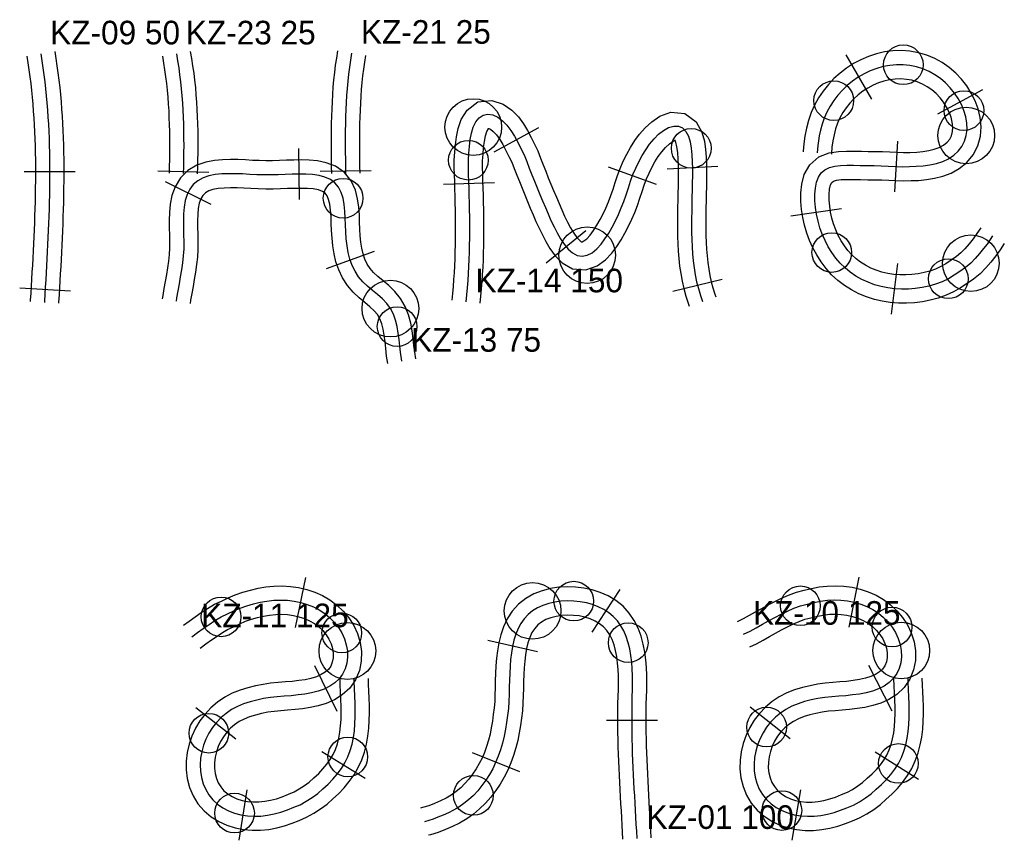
# Model space of a CAD drawing. Header units: millimetres. Extents: x 0 to 1548, y -121 to 1849.
# Tile 20 of 22: x 956 to 1164, y 1497 to 1670. Entities that reach past the tile are written whole.
import ezdxf

# ---------------------------------------------------------------- set-up
doc = ezdxf.new("R2010")
doc.units = ezdxf.units.MM
for name, color, linetype in [('BEND_TIGHT', 4, 'Continuous'), ('CUT_25', 2, 'Continuous'), ('JOINT', 6, 'Continuous'), ('NEON_TEXT', 5, 'Continuous'), ('NOTES', 7, 'Continuous'), ('TUBE_6MM', 9, 'Continuous')]:
    doc.layers.add(name, color=color, linetype=linetype)

msp = doc.modelspace()

# ---------------------------------------------------------------- linework, layer by layer
at = {"layer": 'BEND_TIGHT'}
for centre in [(1142.89, 1660.89), (1128.16, 1653.3), (1155.73, 1651.19), (1097.99, 1643.21), (1050.79, 1640.68), (1024.27, 1632.63), (1127.75, 1621.14), (1152.43, 1615.59), (1035.7, 1605.46), (1073.11, 1547.34), (1121.1, 1546.35), (998.42, 1544.01), (1140.52, 1541.84), (1023.98, 1540.6), (1084.64, 1538.54), (1113.95, 1520.67), (995.83, 1519.38), (1025.26, 1514.36), (1141.85, 1512.97), (1051.84, 1506.21), (1001.27, 1502.47), (1117.17, 1503)]:
    msp.add_circle(centre, 4.2, dxfattribs=at)
at = {"layer": 'CUT_25'}
for p, q in [((1130.74, 1662.98), (1136.14, 1653.63)), ((1159.67, 1655.55), (1150.16, 1650.42)), ((1056.22, 1642.44), (1065.7, 1647.6)), ((1014.82, 1643.14), (1014.97, 1632.34)), ((1141.12, 1633.97), (1141.74, 1644.75)), ((1090.64, 1635.55), (1080.47, 1639.18)), ((1092.86, 1638.87), (1103.65, 1639.39)), ((956.71, 1638.3), (967.51, 1638.32)), ((985.01, 1638.44), (995.8, 1638.15)), ((1019.37, 1638.34), (1030.17, 1638.48)), ((986.57, 1636.18), (996.26, 1631.41)), ((1056.3, 1635.86), (1045.5, 1635.51)), ((1129.81, 1630.38), (1119.11, 1628.86)), ((1067.29, 1618.97), (1075.63, 1625.83)), ((1030.86, 1621.34), (1020.69, 1617.72)), ((1141.67, 1618.84), (1140.32, 1608.12)), ((1094.07, 1612.93), (1104.55, 1615.52)), ((955.77, 1613.65), (966.55, 1613.01)), ((1014.18, 1541.77), (1016.35, 1552.35)), ((1131.42, 1541.83), (1133.54, 1552.42)), ((1082.83, 1549.82), (1076.95, 1540.77)), ((1054.9, 1539.08), (1065.44, 1536.7)), ((1018.18, 1533.73), (1022.96, 1524.05)), ((1135.55, 1533.77), (1140.43, 1524.13)), ((993.06, 1524.84), (1001.57, 1518.18)), ((1110.48, 1524.98), (1118.92, 1518.25)), ((1090.84, 1522.09), (1080.04, 1522.07)), ((1028.93, 1509.77), (1019.73, 1515.43)), ((1051.61, 1515.32), (1061.62, 1511.25)), ((1146.11, 1509.59), (1136.96, 1515.34)), ((1002.25, 1496.7), (1003.95, 1507.37)), ((1119.34, 1496.71), (1121.16, 1507.36))]:
    msp.add_line(p, q, dxfattribs=at)
at = {"layer": 'JOINT'}
for centre in [(1051.83, 1647.7), (1156.23, 1645.92), (1075.95, 1620.58), (1157.2, 1618.88), (1034.28, 1609.27), (1064.39, 1545.27), (1025.16, 1536.78), (1142.47, 1536.88)]:
    msp.add_circle(centre, 6, dxfattribs=at)
at = {"layer": 'NEON_TEXT'}
for points in [[(960.23, 1663.21), (960.48, 1661.73), (960.7, 1660.25), (960.9, 1658.76), (961.08, 1657.27), (961.25, 1655.78), (961.4, 1654.29), (961.54, 1652.8), (961.65, 1651.3), (961.76, 1649.8), (961.85, 1648.31), (961.92, 1646.81), (961.98, 1645.31), (962.03, 1643.81), (962.07, 1642.31), (962.09, 1640.81), (962.1, 1639.31), (962.11, 1637.81), (962.1, 1636.31), (962.08, 1634.81), (962.06, 1633.31), (962.03, 1631.81), (961.98, 1630.31), (961.94, 1628.81), (961.88, 1627.31), (961.82, 1625.82), (961.76, 1624.32), (961.69, 1622.82), (961.61, 1621.32), (961.53, 1619.82), (961.45, 1618.32), (961.37, 1616.83), (961.28, 1615.33), (961.19, 1613.83), (961.1, 1612.33), (961.01, 1610.84), (961, 1610.58)], [(988.95, 1663.2), (989.2, 1661.72), (989.44, 1660.24), (989.64, 1658.76), (989.82, 1657.27), (989.98, 1655.78), (990.11, 1654.28), (990.23, 1652.79), (990.32, 1651.29), (990.39, 1649.79), (990.44, 1648.29), (990.47, 1646.79), (990.49, 1645.29), (990.5, 1643.79), (990.49, 1642.29), (990.47, 1640.79), (990.43, 1639.29), (990.4, 1637.88)], [(1026.04, 1663.34), (1025.8, 1661.86), (1025.59, 1660.38), (1025.4, 1658.89), (1025.24, 1657.4), (1025.11, 1655.9), (1025, 1654.41), (1024.91, 1652.91), (1024.84, 1651.41), (1024.79, 1649.91), (1024.76, 1648.41), (1024.73, 1646.91), (1024.72, 1645.41), (1024.72, 1643.91), (1024.73, 1642.41), (1024.74, 1640.91), (1024.76, 1639.41), (1024.78, 1637.91), (1024.78, 1637.88)], [(1161.78, 1624.7), (1160.62, 1622.94), (1159.88, 1621.97), (1159.05, 1620.94), (1158.13, 1619.91), (1157.2, 1618.88), (1156.05, 1618), (1154.9, 1617.13), (1153.69, 1616.34), (1152.43, 1615.59), (1151.11, 1614.97), (1149.74, 1614.45), (1148.33, 1614.03), (1146.89, 1613.74), (1145.44, 1613.53), (1143.98, 1613.41), (1142.52, 1613.39), (1141.06, 1613.47), (1139.61, 1613.65), (1138.19, 1613.94), (1136.79, 1614.33), (1135.43, 1614.83), (1134.12, 1615.43), (1132.86, 1616.14), (1131.67, 1616.95), (1130.56, 1617.87), (1129.54, 1618.87), (1128.6, 1619.97), (1127.75, 1621.14), (1127, 1622.38), (1126.33, 1623.68), (1125.74, 1625.02), (1125.23, 1626.39), (1124.83, 1627.8), (1124.52, 1629.23), (1124.31, 1630.66), (1124.19, 1632.08), (1124.17, 1633.47), (1124.28, 1634.79), (1124.52, 1636.01), (1124.93, 1637.09), (1125.52, 1637.99), (1126.3, 1638.68), (1127.26, 1639.16), (1128.38, 1639.45), (1129.62, 1639.59), (1130.95, 1639.63), (1132.34, 1639.62), (1133.77, 1639.57), (1135.22, 1639.53), (1136.72, 1639.53), (1138.22, 1639.51), (1139.72, 1639.45), (1141.21, 1639.37), (1142.71, 1639.29), (1144.18, 1639.35), (1145.65, 1639.39), (1147.11, 1639.5), (1148.54, 1639.7), (1149.92, 1640.01), (1151.23, 1640.44), (1152.46, 1641.01), (1153.56, 1641.72), (1154.52, 1642.58), (1155.29, 1643.58), (1155.87, 1644.7), (1156.23, 1645.92), (1156.39, 1647.2), (1156.35, 1648.53), (1156.12, 1649.86), (1155.73, 1651.19), (1155.19, 1652.48), (1154.51, 1653.72), (1153.72, 1654.91), (1152.83, 1656.02), (1151.83, 1657.04), (1150.75, 1657.97), (1149.58, 1658.78), (1148.34, 1659.47), (1147.04, 1660.03), (1145.69, 1660.46), (1144.31, 1660.74), (1142.89, 1660.89), (1141.47, 1660.89), (1140.05, 1660.76), (1138.64, 1660.49), (1137.26, 1660.1), (1135.91, 1659.6), (1134.6, 1658.98), (1133.35, 1658.25), (1132.16, 1657.43), (1131.04, 1656.52), (1129.99, 1655.52), (1129.03, 1654.44), (1128.16, 1653.3), (1127.39, 1652.1), (1126.72, 1650.85), (1126.16, 1649.58), (1125.71, 1648.31), (1125.36, 1647.06), (1125.1, 1645.86), (1124.92, 1644.76), (1124.8, 1643.8), (1124.67, 1642.23)], [(1050.31, 1610.71), (1050.47, 1612.2), (1050.61, 1613.7), (1050.72, 1615.19), (1050.82, 1616.69), (1050.9, 1618.19), (1050.96, 1619.69), (1051.01, 1621.19), (1051.05, 1622.68), (1051.07, 1624.18), (1051.08, 1625.68), (1051.08, 1627.18), (1051.07, 1628.68), (1051.05, 1630.18), (1051.02, 1631.68), (1050.98, 1633.18), (1050.93, 1634.68), (1050.88, 1636.18), (1050.84, 1637.68), (1050.81, 1639.18), (1050.79, 1640.68), (1050.91, 1642.16), (1051.02, 1643.62), (1051.19, 1645.06), (1051.45, 1646.43), (1051.83, 1647.7), (1052.36, 1648.81), (1053.06, 1649.68), (1053.92, 1650.25), (1054.92, 1650.45), (1055.97, 1650.29), (1057.03, 1649.81), (1058.03, 1649.05), (1058.96, 1648.09), (1059.8, 1646.97), (1060.56, 1645.76), (1061.26, 1644.47), (1061.91, 1643.14), (1062.58, 1641.81), (1063.14, 1640.42), (1063.69, 1639.02), (1064.23, 1637.62), (1064.78, 1636.23), (1065.35, 1634.84), (1065.92, 1633.45), (1066.5, 1632.07), (1067.09, 1630.69), (1067.68, 1629.31), (1068.28, 1627.93), (1068.94, 1626.61), (1069.6, 1625.3), (1070.3, 1624.04), (1071.06, 1622.88), (1071.9, 1621.86), (1072.82, 1621.06), (1073.82, 1620.54), (1074.88, 1620.38), (1075.95, 1620.58), (1076.99, 1621.11), (1077.97, 1621.91), (1078.88, 1622.9), (1079.72, 1624.03), (1080.5, 1625.25), (1081.24, 1626.53), (1081.96, 1627.83), (1082.57, 1629.19), (1083.14, 1630.57), (1083.71, 1631.96), (1084.2, 1633.38), (1084.67, 1634.81), (1085.15, 1636.22), (1085.65, 1637.63), (1086.22, 1639.01), (1086.88, 1640.34), (1087.58, 1641.65), (1088.34, 1642.9), (1089.18, 1644.09), (1090.1, 1645.19), (1091.08, 1646.17), (1092.13, 1646.98), (1093.2, 1647.59), (1094.27, 1647.91), (1095.28, 1647.89), (1096.16, 1647.51), (1096.87, 1646.77), (1097.4, 1645.76), (1097.76, 1644.55), (1097.99, 1643.21), (1098.12, 1641.8), (1098.19, 1640.34), (1098.26, 1638.87), (1098.24, 1637.37), (1098.21, 1635.87), (1098.17, 1634.37), (1098.14, 1632.87), (1098.11, 1631.37), (1098.08, 1629.87), (1098.06, 1628.37), (1098.06, 1626.87), (1098.07, 1625.37), (1098.11, 1623.87), (1098.17, 1622.38), (1098.27, 1620.88), (1098.41, 1619.39), (1098.6, 1617.9), (1098.84, 1616.42), (1099.13, 1614.95), (1099.49, 1613.49), (1099.92, 1612.05), (1100.38, 1610.76)], [(1036.68, 1598.14), (1036.38, 1600.02), (1036.27, 1601.33), (1036.12, 1602.71), (1035.94, 1604.09), (1035.7, 1605.46), (1035.36, 1606.8), (1034.9, 1608.08), (1034.28, 1609.27), (1033.5, 1610.35), (1032.58, 1611.34), (1031.56, 1612.24), (1030.48, 1613.11), (1029.42, 1614), (1028.42, 1614.96), (1027.53, 1616.01), (1026.78, 1617.17), (1026.17, 1618.42), (1025.7, 1619.75), (1025.35, 1621.14), (1025.1, 1622.57), (1024.94, 1624.02), (1024.84, 1625.5), (1024.78, 1626.97), (1024.73, 1628.44), (1024.65, 1629.88), (1024.51, 1631.29), (1024.27, 1632.63), (1023.87, 1633.86), (1023.3, 1634.96), (1022.53, 1635.88), (1021.56, 1636.59), (1020.42, 1637.11), (1019.16, 1637.45), (1017.8, 1637.64), (1016.39, 1637.72), (1014.93, 1637.74), (1013.46, 1637.72), (1011.98, 1637.66), (1010.48, 1637.6), (1008.98, 1637.56), (1007.48, 1637.56), (1005.98, 1637.6), (1004.48, 1637.68), (1002.99, 1637.79), (1001.51, 1637.82), (1000.04, 1637.83), (998.6, 1637.78), (997.19, 1637.64), (995.85, 1637.37), (994.6, 1636.95), (993.49, 1636.33), (992.54, 1635.53), (991.78, 1634.54), (991.22, 1633.39), (990.83, 1632.12), (990.59, 1630.76), (990.47, 1629.34), (990.43, 1627.88), (990.43, 1626.41), (990.49, 1624.93), (990.53, 1623.43), (990.5, 1621.93), (990.41, 1620.44), (990.25, 1618.94), (990.04, 1617.46), (989.79, 1615.98), (989.53, 1614.5), (989.26, 1613.03), (989, 1611.55), (988.88, 1610.84)], [(992.21, 1539.81), (993.42, 1540.7), (994.64, 1541.57), (995.87, 1542.42), (997.13, 1543.25), (998.42, 1544.01), (999.78, 1544.63), (1001.11, 1545.27), (1002.48, 1545.85), (1003.87, 1546.36), (1005.28, 1546.76), (1006.7, 1547.1), (1008.14, 1547.35), (1009.59, 1547.51), (1011.03, 1547.56), (1012.47, 1547.51), (1013.89, 1547.34), (1015.29, 1547.05), (1016.65, 1546.65), (1017.97, 1546.12), (1019.21, 1545.47), (1020.38, 1544.71), (1021.46, 1543.83), (1022.43, 1542.84), (1023.28, 1541.76), (1023.98, 1540.6), (1024.54, 1539.36), (1024.94, 1538.09), (1025.16, 1536.78), (1025.2, 1535.48), (1025.04, 1534.22), (1024.69, 1533.01), (1024.14, 1531.9), (1023.4, 1530.9), (1022.49, 1530.04), (1021.43, 1529.31), (1020.24, 1528.73), (1018.96, 1528.27), (1017.6, 1527.92), (1016.19, 1527.66), (1014.75, 1527.47), (1013.29, 1527.3), (1011.81, 1527.2), (1010.33, 1527.09), (1008.85, 1526.93), (1007.4, 1526.69), (1005.97, 1526.4), (1004.56, 1526.04), (1003.2, 1525.58), (1001.89, 1525.03), (1000.65, 1524.36), (999.49, 1523.57), (998.41, 1522.68), (997.44, 1521.67), (996.58, 1520.57), (995.83, 1519.38), (995.2, 1518.12), (994.7, 1516.81), (994.32, 1515.46), (994.08, 1514.08), (993.99, 1512.69), (994.04, 1511.32), (994.25, 1509.97), (994.63, 1508.68), (995.16, 1507.45), (995.85, 1506.31), (996.7, 1505.29), (997.68, 1504.38), (998.78, 1503.61), (999.99, 1502.97), (1001.27, 1502.47), (1002.61, 1502.11), (1004, 1501.89), (1005.41, 1501.81), (1006.83, 1501.84), (1008.26, 1502), (1009.67, 1502.28), (1011.07, 1502.65), (1012.45, 1503.13), (1013.8, 1503.69), (1015.16, 1504.24), (1016.45, 1504.96), (1017.7, 1505.76), (1018.9, 1506.63), (1019.98, 1507.62), (1021.07, 1508.6), (1022.09, 1509.64), (1023.03, 1510.73), (1023.89, 1511.88), (1024.63, 1513.09), (1025.26, 1514.36), (1025.77, 1515.69), (1026.17, 1517.06), (1026.46, 1518.47), (1026.66, 1519.91), (1026.77, 1521.37), (1026.85, 1522.83), (1026.84, 1524.31), (1026.8, 1525.77), (1026.74, 1527.2), (1026.64, 1528.81), (1026.62, 1530.31), (1026.62, 1530.94)], [(1086.51, 1497.11), (1086.43, 1498.61), (1086.35, 1500.1), (1086.27, 1501.6), (1086.19, 1503.1), (1086.1, 1504.6), (1086.01, 1506.09), (1085.93, 1507.59), (1085.85, 1509.09), (1085.77, 1510.59), (1085.7, 1512.09), (1085.63, 1513.58), (1085.57, 1515.08), (1085.52, 1516.58), (1085.48, 1518.08), (1085.45, 1519.58), (1085.44, 1521.08), (1085.44, 1522.58), (1085.45, 1524.08), (1085.47, 1525.58), (1085.51, 1527.08), (1085.55, 1528.57), (1085.57, 1530.06), (1085.56, 1531.53), (1085.51, 1533), (1085.37, 1534.43), (1085.2, 1535.84), (1084.96, 1537.21), (1084.64, 1538.54), (1084.23, 1539.82), (1083.71, 1541.02), (1083.08, 1542.14), (1082.34, 1543.16), (1081.48, 1544.08), (1080.52, 1544.88), (1079.46, 1545.58), (1078.3, 1546.15), (1077.08, 1546.61), (1075.79, 1546.96), (1074.47, 1547.2), (1073.11, 1547.34), (1071.75, 1547.37), (1070.4, 1547.3), (1069.08, 1547.12), (1067.8, 1546.83), (1066.58, 1546.43), (1065.44, 1545.91), (1064.39, 1545.27), (1063.45, 1544.51), (1062.62, 1543.62), (1061.91, 1542.63), (1061.31, 1541.53), (1060.83, 1540.35), (1060.44, 1539.08), (1060.14, 1537.76), (1059.91, 1536.39), (1059.74, 1534.98), (1059.61, 1533.55), (1059.54, 1532.08), (1059.49, 1530.6), (1059.45, 1529.11), (1059.43, 1527.62), (1059.37, 1526.12), (1059.27, 1524.63), (1059.06, 1523.15), (1058.87, 1521.67), (1058.63, 1520.2), (1058.36, 1518.74), (1058, 1517.3), (1057.59, 1515.89), (1057.11, 1514.51), (1056.56, 1513.16), (1055.94, 1511.86), (1055.23, 1510.62), (1054.47, 1509.42), (1053.66, 1508.28), (1052.78, 1507.21), (1051.84, 1506.21), (1050.85, 1505.29), (1049.82, 1504.46), (1048.75, 1503.72), (1047.65, 1503.06), (1046.55, 1502.49), (1045.43, 1502), (1044.34, 1501.57), (1043.32, 1501.17), (1041.51, 1500.64)], [(1109.08, 1540.34), (1110.43, 1541), (1111.75, 1541.71), (1113.06, 1542.44), (1114.36, 1543.19), (1115.68, 1543.9), (1117.01, 1544.58), (1118.35, 1545.23), (1119.72, 1545.83), (1121.1, 1546.35), (1122.53, 1546.71), (1123.95, 1547.07), (1125.38, 1547.35), (1126.81, 1547.53), (1128.26, 1547.6), (1129.69, 1547.56), (1131.11, 1547.4), (1132.51, 1547.12), (1133.87, 1546.71), (1135.18, 1546.19), (1136.43, 1545.54), (1137.61, 1544.78), (1138.69, 1543.9), (1139.67, 1542.92), (1140.52, 1541.84), (1141.25, 1540.68), (1141.82, 1539.45), (1142.23, 1538.18), (1142.47, 1536.88), (1142.52, 1535.58), (1142.38, 1534.31), (1142.05, 1533.11), (1141.51, 1531.99), (1140.78, 1530.98), (1139.88, 1530.11), (1138.83, 1529.37), (1137.65, 1528.77), (1136.37, 1528.3), (1135.01, 1527.94), (1133.61, 1527.67), (1132.17, 1527.47), (1130.71, 1527.3), (1129.23, 1527.2), (1127.75, 1527.09), (1126.27, 1526.94), (1124.82, 1526.7), (1123.38, 1526.42), (1121.98, 1526.07), (1120.61, 1525.63), (1119.3, 1525.08), (1118.05, 1524.42), (1116.88, 1523.65), (1115.8, 1522.76), (1114.82, 1521.76), (1113.95, 1520.67), (1113.19, 1519.49), (1112.55, 1518.24), (1112.03, 1516.93), (1111.64, 1515.58), (1111.39, 1514.2), (1111.28, 1512.81), (1111.32, 1511.44), (1111.52, 1510.09), (1111.88, 1508.79), (1112.4, 1507.55), (1113.08, 1506.41), (1113.91, 1505.37), (1114.88, 1504.45), (1115.97, 1503.66), (1117.17, 1503), (1118.44, 1502.49), (1119.78, 1502.12), (1121.16, 1501.88), (1122.57, 1501.78), (1123.99, 1501.81), (1125.41, 1501.96), (1126.83, 1502.22), (1128.23, 1502.59), (1129.6, 1503.06), (1130.96, 1503.61), (1132.32, 1504.16), (1133.61, 1504.88), (1134.86, 1505.67), (1136.06, 1506.54), (1137.15, 1507.53), (1138.25, 1508.5), (1139.28, 1509.53), (1140.23, 1510.62), (1141.09, 1511.76), (1141.85, 1512.97), (1142.49, 1514.23), (1143.02, 1515.55), (1143.43, 1516.92), (1143.74, 1518.33), (1143.95, 1519.76), (1144.08, 1521.22), (1144.17, 1522.68), (1144.16, 1524.16), (1144.12, 1525.63), (1144.06, 1527.06), (1143.97, 1528.66), (1143.93, 1530.15), (1143.92, 1530.95)]]:
    msp.add_lwpolyline(points, dxfattribs=at)
at = {"layer": 'TUBE_6MM'}
for points in [[(957.27, 1662.73), (957.51, 1661.27), (957.73, 1659.82), (957.93, 1658.37), (958.11, 1656.92), (958.27, 1655.46), (958.42, 1654.01), (958.55, 1652.54), (958.66, 1651.08), (958.76, 1649.61), (958.85, 1648.14), (958.92, 1646.67), (958.98, 1645.2), (959.03, 1643.73), (959.07, 1642.25), (959.09, 1640.77), (959.1, 1639.29), (959.11, 1637.81), (959.1, 1636.33), (959.08, 1634.85), (959.06, 1633.37), (959.03, 1631.89), (958.99, 1630.4), (958.94, 1628.91), (958.88, 1627.43), (958.83, 1625.94), (958.76, 1624.45), (958.69, 1622.96), (958.62, 1621.47), (958.54, 1619.98), (958.46, 1618.49), (958.37, 1617), (958.29, 1615.5), (958.2, 1614.01), (958.11, 1612.51), (958.02, 1611.02), (958, 1610.76)], [(963.2, 1663.69), (963.44, 1662.19), (963.67, 1660.67), (963.87, 1659.15), (964.06, 1657.62), (964.24, 1656.1), (964.39, 1654.57), (964.53, 1653.05), (964.65, 1651.52), (964.75, 1649.99), (964.84, 1648.47), (964.92, 1646.94), (964.98, 1645.42), (965.03, 1643.89), (965.06, 1642.37), (965.09, 1640.85), (965.1, 1639.33), (965.11, 1637.81), (965.1, 1636.29), (965.08, 1634.77), (965.06, 1633.25), (965.02, 1631.74), (964.98, 1630.22), (964.94, 1628.71), (964.88, 1627.2), (964.82, 1625.69), (964.75, 1624.18), (964.68, 1622.67), (964.61, 1621.17), (964.53, 1619.66), (964.45, 1618.16), (964.36, 1616.66), (964.27, 1615.15), (964.19, 1613.65), (964.1, 1612.16), (964.01, 1610.66), (963.99, 1610.4)], [(985.99, 1662.68), (986.24, 1661.23), (986.47, 1659.8), (986.67, 1658.37), (986.84, 1656.93), (986.99, 1655.48), (987.12, 1654.04), (987.23, 1652.58), (987.32, 1651.13), (987.39, 1649.67), (987.44, 1648.21), (987.47, 1646.74), (987.49, 1645.27), (987.5, 1643.8), (987.49, 1642.32), (987.47, 1640.84), (987.43, 1639.36), (987.4, 1637.96)], [(991.9, 1663.72), (992.16, 1662.21), (992.4, 1660.68), (992.62, 1659.14), (992.8, 1657.6), (992.97, 1656.07), (993.1, 1654.53), (993.22, 1652.99), (993.31, 1651.45), (993.38, 1649.91), (993.44, 1648.38), (993.47, 1646.84), (993.49, 1645.31), (993.5, 1643.79), (993.49, 1642.26), (993.46, 1640.74), (993.43, 1639.22), (993.39, 1637.79)], [(1023.08, 1663.83), (1022.83, 1662.32), (1022.61, 1660.78), (1022.42, 1659.23), (1022.26, 1657.69), (1022.12, 1656.15), (1022.01, 1654.61), (1021.92, 1653.07), (1021.85, 1651.53), (1021.79, 1650), (1021.76, 1648.47), (1021.73, 1646.95), (1021.72, 1645.42), (1021.72, 1643.91), (1021.73, 1642.39), (1021.74, 1640.88), (1021.76, 1639.38), (1021.78, 1637.88), (1021.78, 1637.84)], [(1029, 1662.86), (1028.76, 1661.41), (1028.56, 1659.98), (1028.38, 1658.55), (1028.23, 1657.11), (1028.1, 1655.66), (1027.99, 1654.21), (1027.91, 1652.75), (1027.84, 1651.29), (1027.79, 1649.83), (1027.76, 1648.36), (1027.73, 1646.88), (1027.72, 1645.4), (1027.72, 1643.92), (1027.73, 1642.43), (1027.74, 1640.94), (1027.76, 1639.45), (1027.78, 1637.95), (1027.78, 1637.92)], [(1159.28, 1626.35), (1158.48, 1625.15), (1157.69, 1624.04), (1156.85, 1622.98), (1155.92, 1621.94), (1155.11, 1621.04), (1154.14, 1620.32), (1153.03, 1619.49), (1151.92, 1618.78), (1150.81, 1618.15), (1149.68, 1617.64), (1148.49, 1617.2), (1147.29, 1616.88), (1146.02, 1616.65), (1144.71, 1616.48), (1143.42, 1616.4), (1142.13, 1616.41), (1140.86, 1616.52), (1139.59, 1616.72), (1138.36, 1617.01), (1137.16, 1617.39), (1136, 1617.86), (1134.9, 1618.43), (1133.86, 1619.09), (1132.89, 1619.83), (1131.99, 1620.67), (1131.17, 1621.58), (1130.42, 1622.58), (1129.74, 1623.65), (1129.13, 1624.78), (1128.6, 1625.97), (1128.14, 1627.19), (1127.77, 1628.42), (1127.49, 1629.68), (1127.3, 1630.96), (1127.19, 1632.24), (1127.18, 1633.45), (1127.29, 1634.55), (1127.51, 1635.44), (1127.76, 1635.96), (1128.08, 1636.23), (1128.72, 1636.44), (1129.73, 1636.58), (1130.98, 1636.63), (1132.38, 1636.61), (1133.86, 1636.57), (1135.39, 1636.53), (1136.91, 1636.52), (1138.36, 1636.5), (1139.8, 1636.45), (1141.29, 1636.36), (1142.92, 1636.3), (1144.54, 1636.36), (1146.12, 1636.42), (1147.79, 1636.57), (1149.51, 1636.85), (1151.25, 1637.29), (1153.01, 1637.95), (1154.73, 1638.9), (1156.33, 1640.17), (1157.7, 1641.8), (1158.7, 1643.72), (1159.23, 1645.76), (1159.37, 1647.78), (1159.19, 1649.73), (1158.75, 1651.56), (1158.1, 1653.29), (1157.28, 1654.91), (1156.32, 1656.42), (1155.22, 1657.83), (1153.99, 1659.13), (1152.63, 1660.3), (1151.14, 1661.34), (1149.54, 1662.22), (1147.86, 1662.92), (1146.1, 1663.44), (1144.31, 1663.76), (1142.51, 1663.89), (1140.71, 1663.83), (1138.93, 1663.6), (1137.2, 1663.2), (1135.52, 1662.66), (1133.91, 1661.97), (1132.36, 1661.14), (1130.89, 1660.2), (1129.5, 1659.14), (1128.21, 1657.97), (1127.02, 1656.69), (1125.93, 1655.32), (1124.96, 1653.87), (1124.12, 1652.34), (1123.4, 1650.75), (1122.82, 1649.11), (1122.37, 1647.45), (1122.05, 1645.79), (1121.82, 1644.14), (1121.69, 1642.57), (1121.68, 1642.48)], [(1164.28, 1623.04), (1163.42, 1621.74), (1162.47, 1620.42), (1161.44, 1619.12), (1160.38, 1617.92), (1159.16, 1616.61), (1157.75, 1615.52), (1156.44, 1614.56), (1155.03, 1613.65), (1153.53, 1612.8), (1151.94, 1612.08), (1150.3, 1611.48), (1148.61, 1611.02), (1146.94, 1610.72), (1145.27, 1610.5), (1143.56, 1610.4), (1141.85, 1610.42), (1140.14, 1610.56), (1138.44, 1610.83), (1136.76, 1611.22), (1135.1, 1611.75), (1133.49, 1612.42), (1131.92, 1613.22), (1130.43, 1614.17), (1129.02, 1615.25), (1127.72, 1616.45), (1126.54, 1617.76), (1125.49, 1619.16), (1124.56, 1620.62), (1123.75, 1622.13), (1123.05, 1623.68), (1122.45, 1625.27), (1121.96, 1626.91), (1121.59, 1628.58), (1121.34, 1630.26), (1121.19, 1631.97), (1121.19, 1633.75), (1121.39, 1635.63), (1121.93, 1637.64), (1123.1, 1639.74), (1125.04, 1641.4), (1127.2, 1642.24), (1129.15, 1642.55), (1130.89, 1642.63), (1132.5, 1642.61), (1134.02, 1642.57), (1135.48, 1642.53), (1136.97, 1642.52), (1138.52, 1642.5), (1140.07, 1642.44), (1141.58, 1642.36), (1142.94, 1642.3), (1144.31, 1642.35), (1145.73, 1642.41), (1147.05, 1642.52), (1148.3, 1642.72), (1149.46, 1643.01), (1150.5, 1643.41), (1151.41, 1643.9), (1152.15, 1644.48), (1152.72, 1645.14), (1153.1, 1645.87), (1153.31, 1646.73), (1153.37, 1647.69), (1153.27, 1648.73), (1153.01, 1649.8), (1152.6, 1650.88), (1152.07, 1651.94), (1151.42, 1652.96), (1150.68, 1653.91), (1149.84, 1654.79), (1148.94, 1655.57), (1147.97, 1656.25), (1146.94, 1656.81), (1145.86, 1657.27), (1144.73, 1657.6), (1143.57, 1657.8), (1142.39, 1657.89), (1141.19, 1657.85), (1139.99, 1657.69), (1138.8, 1657.42), (1137.63, 1657.04), (1136.49, 1656.55), (1135.39, 1655.97), (1134.34, 1655.29), (1133.35, 1654.53), (1132.42, 1653.69), (1131.56, 1652.77), (1130.78, 1651.79), (1130.09, 1650.75), (1129.48, 1649.65), (1128.97, 1648.51), (1128.55, 1647.33), (1128.22, 1646.09), (1127.96, 1644.81), (1127.78, 1643.48), (1127.67, 1642.07), (1127.66, 1641.98)], [(1047.33, 1611.02), (1047.48, 1612.49), (1047.62, 1613.95), (1047.73, 1615.41), (1047.82, 1616.87), (1047.9, 1618.33), (1047.97, 1619.8), (1048.01, 1621.27), (1048.05, 1622.74), (1048.07, 1624.22), (1048.08, 1625.7), (1048.08, 1627.17), (1048.07, 1628.65), (1048.05, 1630.13), (1048.02, 1631.61), (1047.98, 1633.1), (1047.93, 1634.59), (1047.89, 1636.09), (1047.84, 1637.61), (1047.81, 1639.13), (1047.8, 1640.79), (1047.92, 1642.41), (1048.04, 1643.96), (1048.25, 1645.64), (1048.61, 1647.42), (1049.28, 1649.32), (1050.51, 1651.29), (1052.8, 1653.03), (1055.75, 1653.36), (1058.16, 1652.58), (1060, 1651.31), (1061.37, 1649.87), (1062.44, 1648.41), (1063.33, 1646.94), (1064.09, 1645.5), (1064.79, 1644.1), (1065.48, 1642.64), (1066.08, 1641.15), (1066.63, 1639.74), (1067.17, 1638.35), (1067.72, 1636.98), (1068.27, 1635.61), (1068.84, 1634.24), (1069.42, 1632.87), (1070, 1631.51), (1070.59, 1630.15), (1071.17, 1628.86), (1071.8, 1627.6), (1072.44, 1626.36), (1073.09, 1625.26), (1073.75, 1624.33), (1074.37, 1623.69), (1074.7, 1623.42), (1074.87, 1623.42), (1075.26, 1623.59), (1075.87, 1624.07), (1076.58, 1624.84), (1077.31, 1625.82), (1078.02, 1626.94), (1078.71, 1628.15), (1079.35, 1629.34), (1079.9, 1630.56), (1080.44, 1631.89), (1080.97, 1633.21), (1081.43, 1634.54), (1081.89, 1635.96), (1082.39, 1637.43), (1082.94, 1638.93), (1083.6, 1640.48), (1084.34, 1641.95), (1085.13, 1643.39), (1086.03, 1644.83), (1087.06, 1646.23), (1088.24, 1647.57), (1089.64, 1648.84), (1091.34, 1649.98), (1093.67, 1650.83), (1096.64, 1650.57), (1099.05, 1648.82), (1100.26, 1646.63), (1100.78, 1644.7), (1101.03, 1642.94), (1101.15, 1641.31), (1101.23, 1639.72), (1101.25, 1638.12), (1101.22, 1636.57), (1101.19, 1635.06), (1101.16, 1633.56), (1101.12, 1632.07), (1101.09, 1630.58), (1101.07, 1629.1), (1101.06, 1627.62), (1101.06, 1626.16), (1101.09, 1624.71), (1101.14, 1623.27), (1101.22, 1621.84), (1101.33, 1620.42), (1101.48, 1619.02), (1101.68, 1617.64), (1101.92, 1616.28), (1102.22, 1614.95), (1102.58, 1613.64), (1103.01, 1612.31), (1103.21, 1611.76)], [(1053.3, 1610.4), (1053.46, 1611.91), (1053.59, 1613.45), (1053.71, 1614.98), (1053.81, 1616.51), (1053.9, 1618.04), (1053.96, 1619.57), (1054.01, 1621.1), (1054.05, 1622.63), (1054.07, 1624.15), (1054.08, 1625.67), (1054.08, 1627.2), (1054.07, 1628.72), (1054.05, 1630.24), (1054.02, 1631.75), (1053.98, 1633.27), (1053.93, 1634.78), (1053.88, 1636.27), (1053.84, 1637.76), (1053.81, 1639.23), (1053.79, 1640.57), (1053.91, 1641.95), (1054.01, 1643.38), (1054.17, 1644.68), (1054.4, 1645.84), (1054.71, 1646.77), (1055.02, 1647.34), (1055.05, 1647.46), (1055.05, 1647.4), (1055.46, 1647.23), (1056.07, 1646.78), (1056.75, 1646.04), (1057.45, 1645.08), (1058.11, 1643.98), (1058.75, 1642.77), (1059.39, 1641.49), (1059.98, 1640.24), (1060.5, 1638.94), (1061.04, 1637.55), (1061.59, 1636.15), (1062.15, 1634.74), (1062.72, 1633.33), (1063.31, 1631.92), (1063.9, 1630.53), (1064.49, 1629.14), (1065.1, 1627.74), (1065.75, 1626.29), (1066.46, 1624.87), (1067.2, 1623.45), (1068.07, 1621.97), (1069.17, 1620.46), (1070.65, 1618.98), (1072.86, 1617.71), (1075.65, 1617.47), (1078.06, 1618.29), (1079.85, 1619.58), (1081.19, 1621), (1082.25, 1622.43), (1083.15, 1623.84), (1083.95, 1625.23), (1084.73, 1626.69), (1085.41, 1628.2), (1086.01, 1629.64), (1086.59, 1631.12), (1087.11, 1632.62), (1087.58, 1634.05), (1088.05, 1635.42), (1088.53, 1636.73), (1089.04, 1637.95), (1089.65, 1639.16), (1090.3, 1640.35), (1090.99, 1641.45), (1091.74, 1642.47), (1092.53, 1643.38), (1093.35, 1644.13), (1094.12, 1644.66), (1094.57, 1644.9), (1094.54, 1644.95), (1094.48, 1644.94), (1094.66, 1644.48), (1094.89, 1643.52), (1095.06, 1642.3), (1095.16, 1640.94), (1095.23, 1639.53), (1095.25, 1638.13), (1095.22, 1636.69), (1095.19, 1635.2), (1095.16, 1633.7), (1095.12, 1632.19), (1095.09, 1630.68), (1095.07, 1629.17), (1095.06, 1627.64), (1095.06, 1626.1), (1095.09, 1624.55), (1095.14, 1623), (1095.23, 1621.43), (1095.36, 1619.86), (1095.53, 1618.28), (1095.75, 1616.69), (1096.04, 1615.09), (1096.4, 1613.5), (1096.83, 1611.92), (1097.33, 1610.4), (1097.55, 1609.76)], [(1039.65, 1598.61), (1039.42, 1600.02), (1039.27, 1601.43), (1039.11, 1602.95), (1038.9, 1604.55), (1038.6, 1606.22), (1038.13, 1607.96), (1037.43, 1609.72), (1036.44, 1611.41), (1035.23, 1612.89), (1033.95, 1614.13), (1032.72, 1615.16), (1031.63, 1616.06), (1030.71, 1616.92), (1029.96, 1617.78), (1029.37, 1618.69), (1028.89, 1619.71), (1028.52, 1620.83), (1028.24, 1622.04), (1028.04, 1623.33), (1027.9, 1624.68), (1027.82, 1626.08), (1027.76, 1627.55), (1027.7, 1629.1), (1027.58, 1630.73), (1027.34, 1632.48), (1026.87, 1634.35), (1025.99, 1636.29), (1024.53, 1638.11), (1022.63, 1639.4), (1020.68, 1640.15), (1018.82, 1640.52), (1017.07, 1640.69), (1015.43, 1640.73), (1013.84, 1640.72), (1012.28, 1640.67), (1010.79, 1640.61), (1009.34, 1640.57), (1007.91, 1640.56), (1006.49, 1640.59), (1005.07, 1640.65), (1003.56, 1640.75), (1001.98, 1640.81), (1000.39, 1640.83), (998.74, 1640.79), (997.01, 1640.64), (995.17, 1640.29), (993.25, 1639.62), (991.39, 1638.49), (989.83, 1636.92), (988.71, 1635.08), (988.02, 1633.19), (987.65, 1631.35), (987.48, 1629.62), (987.43, 1627.97), (987.43, 1626.37), (987.49, 1624.83), (987.53, 1623.41), (987.51, 1622.05), (987.42, 1620.69), (987.27, 1619.31), (987.07, 1617.91), (986.84, 1616.48), (986.58, 1615.03), (986.31, 1613.55), (986.05, 1612.06), (985.92, 1611.35)], [(1033.72, 1597.67), (1033.47, 1599.22), (1033.3, 1600.8), (1033.15, 1602.26), (1032.98, 1603.63), (1032.75, 1604.91), (1032.44, 1606.07), (1032.04, 1607.09), (1031.51, 1607.99), (1030.83, 1608.82), (1029.95, 1609.66), (1028.88, 1610.55), (1027.66, 1611.56), (1026.39, 1612.76), (1025.17, 1614.17), (1024.13, 1615.77), (1023.33, 1617.46), (1022.75, 1619.18), (1022.35, 1620.89), (1022.08, 1622.57), (1021.92, 1624.2), (1021.82, 1625.79), (1021.76, 1627.32), (1021.71, 1628.77), (1021.61, 1630.12), (1021.45, 1631.35), (1021.2, 1632.38), (1020.85, 1633.17), (1020.46, 1633.7), (1019.88, 1634.07), (1019.03, 1634.38), (1017.95, 1634.59), (1016.71, 1634.7), (1015.36, 1634.73), (1013.95, 1634.72), (1012.51, 1634.68), (1011, 1634.61), (1009.45, 1634.57), (1007.88, 1634.56), (1006.3, 1634.59), (1004.73, 1634.66), (1003.25, 1634.76), (1001.83, 1634.81), (1000.42, 1634.83), (999.07, 1634.8), (997.81, 1634.69), (996.7, 1634.49), (995.8, 1634.19), (995.1, 1633.77), (994.55, 1633.22), (994.12, 1632.5), (993.8, 1631.59), (993.59, 1630.48), (993.47, 1629.23), (993.43, 1627.88), (993.43, 1626.48), (993.48, 1625.02), (993.53, 1623.45), (993.5, 1621.81), (993.4, 1620.17), (993.23, 1618.57), (993, 1617), (992.75, 1615.46), (992.48, 1613.96), (992.21, 1612.49), (991.96, 1611.03), (991.84, 1610.34)], [(990.44, 1542.23), (991.66, 1543.13), (992.91, 1544.02), (994.19, 1544.91), (995.54, 1545.8), (997.04, 1546.67), (998.51, 1547.35), (999.9, 1548.02), (1001.43, 1548.66), (1003.01, 1549.23), (1004.62, 1549.69), (1006.25, 1550.07), (1007.92, 1550.35), (1009.62, 1550.51), (1011.35, 1550.55), (1013.09, 1550.46), (1014.84, 1550.21), (1016.56, 1549.81), (1018.26, 1549.24), (1019.9, 1548.5), (1021.47, 1547.58), (1022.95, 1546.49), (1024.3, 1545.22), (1025.5, 1543.79), (1026.52, 1542.2), (1027.33, 1540.46), (1027.89, 1538.6), (1028.16, 1536.65), (1028.11, 1534.64), (1027.7, 1532.63), (1026.89, 1530.69), (1025.66, 1528.92), (1024.09, 1527.5), (1022.41, 1526.45), (1020.68, 1525.7), (1018.97, 1525.17), (1017.29, 1524.81), (1015.67, 1524.56), (1014.08, 1524.37), (1012.51, 1524.24), (1011.04, 1524.14), (1009.66, 1524), (1008.32, 1523.8), (1006.97, 1523.54), (1005.69, 1523.23), (1004.47, 1522.85), (1003.33, 1522.38), (1002.26, 1521.82), (1001.29, 1521.18), (1000.41, 1520.43), (999.61, 1519.58), (998.91, 1518.64), (998.31, 1517.63), (997.81, 1516.55), (997.42, 1515.42), (997.16, 1514.27), (997.02, 1513.11), (997.02, 1511.97), (997.15, 1510.86), (997.42, 1509.81), (997.81, 1508.86), (998.35, 1507.99), (999.03, 1507.21), (999.84, 1506.53), (1000.76, 1505.95), (1001.77, 1505.49), (1002.86, 1505.15), (1004.02, 1504.93), (1005.21, 1504.82), (1006.43, 1504.83), (1007.66, 1504.96), (1008.9, 1505.18), (1010.14, 1505.51), (1011.37, 1505.93), (1012.67, 1506.47), (1013.89, 1506.97), (1014.96, 1507.57), (1016.06, 1508.28), (1017.07, 1509.02), (1018.06, 1509.93), (1019.1, 1510.88), (1020, 1511.81), (1020.82, 1512.79), (1021.54, 1513.8), (1022.15, 1514.85), (1022.66, 1515.95), (1023.06, 1517.11), (1023.37, 1518.32), (1023.58, 1519.59), (1023.73, 1520.93), (1023.82, 1522.29), (1023.85, 1523.66), (1023.82, 1525.08), (1023.77, 1526.53), (1023.69, 1528.03), (1023.63, 1529.59), (1023.62, 1530.92)], [(1089.51, 1497.26), (1089.43, 1498.76), (1089.35, 1500.27), (1089.27, 1501.77), (1089.18, 1503.27), (1089.1, 1504.77), (1089.01, 1506.26), (1088.93, 1507.76), (1088.84, 1509.25), (1088.77, 1510.74), (1088.69, 1512.23), (1088.63, 1513.71), (1088.57, 1515.19), (1088.52, 1516.67), (1088.48, 1518.15), (1088.45, 1519.63), (1088.44, 1521.1), (1088.44, 1522.57), (1088.45, 1524.05), (1088.47, 1525.52), (1088.51, 1527), (1088.55, 1528.52), (1088.57, 1530.07), (1088.56, 1531.65), (1088.5, 1533.28), (1088.34, 1534.91), (1088.13, 1536.53), (1087.81, 1538.2), (1087.36, 1539.89), (1086.73, 1541.58), (1085.9, 1543.24), (1084.84, 1544.81), (1083.54, 1546.26), (1082.02, 1547.49), (1080.4, 1548.46), (1078.7, 1549.2), (1076.97, 1549.75), (1075.23, 1550.11), (1073.48, 1550.31), (1071.72, 1550.37), (1069.95, 1550.26), (1068.19, 1549.99), (1066.42, 1549.54), (1064.67, 1548.86), (1062.98, 1547.92), (1061.4, 1546.69), (1060.06, 1545.2), (1059.01, 1543.58), (1058.21, 1541.88), (1057.64, 1540.18), (1057.23, 1538.49), (1056.95, 1536.84), (1056.76, 1535.24), (1056.61, 1533.64), (1056.53, 1532.05), (1056.49, 1530.51), (1056.45, 1528.99), (1056.42, 1527.53), (1056.36, 1526.11), (1056.26, 1524.75), (1056.06, 1523.36), (1055.87, 1521.91), (1055.64, 1520.51), (1055.38, 1519.17), (1055.04, 1517.87), (1054.65, 1516.56), (1054.2, 1515.3), (1053.69, 1514.1), (1053.1, 1512.94), (1052.42, 1511.8), (1051.69, 1510.69), (1050.91, 1509.66), (1050.06, 1508.7), (1049.16, 1507.81), (1048.19, 1507), (1047.16, 1506.27), (1046.08, 1505.63), (1044.92, 1505.05), (1043.65, 1504.52), (1042.41, 1504.03), (1041.1, 1503.64), (1040.67, 1503.51)], [(1107.76, 1543.03), (1109.06, 1543.67), (1110.31, 1544.34), (1111.58, 1545.05), (1112.9, 1545.81), (1114.29, 1546.56), (1115.69, 1547.27), (1117.11, 1547.96), (1118.61, 1548.62), (1120.25, 1549.22), (1121.87, 1549.64), (1123.42, 1550.03), (1125.09, 1550.33), (1126.8, 1550.53), (1128.53, 1550.59), (1130.29, 1550.51), (1132.04, 1550.27), (1133.77, 1549.87), (1135.47, 1549.3), (1137.12, 1548.57), (1138.69, 1547.65), (1140.16, 1546.57), (1141.52, 1545.31), (1142.72, 1543.9), (1143.75, 1542.33), (1144.59, 1540.61), (1145.17, 1538.75), (1145.47, 1536.81), (1145.46, 1534.8), (1145.07, 1532.78), (1144.28, 1530.83), (1143.07, 1529.05), (1141.53, 1527.6), (1139.86, 1526.53), (1138.14, 1525.76), (1136.42, 1525.21), (1134.74, 1524.84), (1133.12, 1524.58), (1131.52, 1524.37), (1129.95, 1524.24), (1128.46, 1524.13), (1127.08, 1524.01), (1125.73, 1523.81), (1124.38, 1523.56), (1123.09, 1523.26), (1121.87, 1522.88), (1120.72, 1522.43), (1119.65, 1521.88), (1118.67, 1521.24), (1117.78, 1520.5), (1116.98, 1519.66), (1116.27, 1518.73), (1115.65, 1517.72), (1115.15, 1516.65), (1114.75, 1515.53), (1114.47, 1514.38), (1114.32, 1513.22), (1114.31, 1512.07), (1114.42, 1510.96), (1114.68, 1509.91), (1115.07, 1508.94), (1115.59, 1508.06), (1116.26, 1507.27), (1117.06, 1506.58), (1117.96, 1505.99), (1118.97, 1505.51), (1120.05, 1505.16), (1121.2, 1504.92), (1122.39, 1504.8), (1123.6, 1504.8), (1124.83, 1504.91), (1126.07, 1505.13), (1127.3, 1505.45), (1128.53, 1505.86), (1129.83, 1506.39), (1131.06, 1506.89), (1132.12, 1507.48), (1133.23, 1508.2), (1134.25, 1508.93), (1135.24, 1509.84), (1136.29, 1510.78), (1137.2, 1511.71), (1138.03, 1512.68), (1138.76, 1513.69), (1139.39, 1514.74), (1139.9, 1515.83), (1140.32, 1516.99), (1140.64, 1518.2), (1140.87, 1519.46), (1141.03, 1520.79), (1141.13, 1522.15), (1141.16, 1523.51), (1141.14, 1524.92), (1141.09, 1526.36), (1141.01, 1527.85), (1140.94, 1529.41), (1140.92, 1530.9)], [(993.98, 1537.39), (995.18, 1538.27), (996.37, 1539.12), (997.56, 1539.94), (998.71, 1540.7), (999.8, 1541.35), (1001.06, 1541.91), (1002.37, 1542.55), (1003.61, 1543.07), (1004.85, 1543.52), (1006.12, 1543.88), (1007.42, 1544.18), (1008.7, 1544.4), (1009.99, 1544.52), (1011.25, 1544.55), (1012.51, 1544.48), (1013.73, 1544.31), (1014.92, 1544.03), (1016.07, 1543.65), (1017.16, 1543.16), (1018.17, 1542.57), (1019.11, 1541.88), (1019.94, 1541.1), (1020.66, 1540.23), (1021.27, 1539.3), (1021.73, 1538.32), (1022.03, 1537.32), (1022.17, 1536.3), (1022.15, 1535.31), (1021.97, 1534.4), (1021.63, 1533.58), (1021.15, 1532.88), (1020.49, 1532.3), (1019.63, 1531.77), (1018.61, 1531.33), (1017.46, 1530.98), (1016.2, 1530.71), (1014.86, 1530.51), (1013.47, 1530.34), (1012.05, 1530.22), (1010.53, 1530.12), (1008.92, 1529.96), (1007.3, 1529.71), (1005.7, 1529.41), (1004.07, 1529.01), (1002.43, 1528.49), (1000.8, 1527.82), (999.21, 1526.99), (997.68, 1525.97), (996.27, 1524.78), (995.02, 1523.44), (993.92, 1521.98), (993, 1520.42), (992.24, 1518.78), (991.65, 1517.07), (991.25, 1515.3), (991.03, 1513.48), (991.03, 1511.63), (991.25, 1509.76), (991.73, 1507.91), (992.48, 1506.1), (993.53, 1504.42), (994.82, 1502.94), (996.29, 1501.69), (997.91, 1500.67), (999.62, 1499.89), (1001.39, 1499.34), (1003.18, 1498.99), (1004.97, 1498.83), (1006.75, 1498.84), (1008.5, 1499.01), (1010.21, 1499.33), (1011.87, 1499.77), (1013.48, 1500.31), (1014.96, 1500.92), (1016.5, 1501.57), (1018.06, 1502.43), (1019.47, 1503.34), (1020.88, 1504.38), (1022.11, 1505.5), (1023.28, 1506.57), (1024.46, 1507.79), (1025.57, 1509.12), (1026.59, 1510.55), (1027.48, 1512.09), (1028.22, 1513.71), (1028.81, 1515.39), (1029.23, 1517.08), (1029.53, 1518.76), (1029.71, 1520.41), (1029.81, 1522.04), (1029.85, 1523.66), (1029.82, 1525.25), (1029.76, 1526.8), (1029.68, 1528.29), (1029.63, 1529.73), (1029.62, 1530.96)], [(1083.51, 1496.95), (1083.44, 1498.45), (1083.36, 1499.94), (1083.28, 1501.43), (1083.19, 1502.93), (1083.11, 1504.43), (1083.02, 1505.92), (1082.93, 1507.43), (1082.85, 1508.93), (1082.77, 1510.44), (1082.7, 1511.95), (1082.63, 1513.46), (1082.57, 1514.97), (1082.52, 1516.49), (1082.48, 1518.01), (1082.46, 1519.54), (1082.44, 1521.06), (1082.44, 1522.59), (1082.45, 1524.12), (1082.47, 1525.65), (1082.51, 1527.16), (1082.55, 1528.64), (1082.57, 1530.09), (1082.56, 1531.51), (1082.51, 1532.88), (1082.38, 1534.23), (1082.2, 1535.59), (1081.96, 1536.86), (1081.64, 1538.07), (1081.23, 1539.2), (1080.72, 1540.22), (1080.11, 1541.13), (1079.41, 1541.91), (1078.59, 1542.56), (1077.64, 1543.13), (1076.6, 1543.59), (1075.47, 1543.94), (1074.27, 1544.19), (1073.04, 1544.33), (1071.81, 1544.37), (1070.58, 1544.3), (1069.39, 1544.11), (1068.25, 1543.82), (1067.21, 1543.42), (1066.27, 1542.91), (1065.49, 1542.31), (1064.83, 1541.56), (1064.26, 1540.67), (1063.78, 1539.65), (1063.4, 1538.52), (1063.11, 1537.28), (1062.89, 1535.98), (1062.72, 1534.61), (1062.59, 1533.22), (1062.53, 1531.81), (1062.48, 1530.35), (1062.45, 1528.87), (1062.42, 1527.34), (1062.35, 1525.75), (1062.23, 1524.12), (1062.01, 1522.54), (1061.8, 1521.02), (1061.54, 1519.45), (1061.23, 1517.85), (1060.82, 1516.25), (1060.35, 1514.68), (1059.79, 1513.12), (1059.13, 1511.57), (1058.36, 1510.05), (1057.51, 1508.61), (1056.59, 1507.22), (1055.55, 1505.86), (1054.42, 1504.57), (1053.18, 1503.36), (1051.85, 1502.25), (1050.43, 1501.24), (1048.94, 1500.35), (1047.41, 1499.6), (1045.91, 1498.96), (1044.36, 1498.36), (1042.8, 1497.89), (1042.35, 1497.76)], [(1110.41, 1537.65), (1111.8, 1538.33), (1113.19, 1539.08), (1114.54, 1539.83), (1115.82, 1540.57), (1117.07, 1541.25), (1118.35, 1541.89), (1119.63, 1542.51), (1120.87, 1543.06), (1122.04, 1543.5), (1123.33, 1543.82), (1124.69, 1544.16), (1125.97, 1544.4), (1127.24, 1544.55), (1128.5, 1544.59), (1129.74, 1544.53), (1130.96, 1544.37), (1132.15, 1544.1), (1133.29, 1543.71), (1134.38, 1543.23), (1135.4, 1542.64), (1136.34, 1541.95), (1137.18, 1541.16), (1137.92, 1540.3), (1138.54, 1539.36), (1139.01, 1538.39), (1139.33, 1537.38), (1139.49, 1536.37), (1139.48, 1535.38), (1139.31, 1534.47), (1138.98, 1533.65), (1138.52, 1532.95), (1137.86, 1532.35), (1137.01, 1531.81), (1136, 1531.37), (1134.86, 1531.01), (1133.61, 1530.73), (1132.27, 1530.51), (1130.89, 1530.34), (1129.48, 1530.22), (1127.98, 1530.11), (1126.37, 1529.96), (1124.75, 1529.73), (1123.15, 1529.43), (1121.52, 1529.05), (1119.88, 1528.54), (1118.24, 1527.89), (1116.64, 1527.07), (1115.11, 1526.07), (1113.69, 1524.89), (1112.42, 1523.57), (1111.31, 1522.12), (1110.37, 1520.57), (1109.6, 1518.93), (1109, 1517.23), (1108.57, 1515.46), (1108.34, 1513.65), (1108.31, 1511.8), (1108.51, 1509.93), (1108.97, 1508.08), (1109.69, 1506.26), (1110.71, 1504.57), (1111.98, 1503.07), (1113.43, 1501.79), (1115.04, 1500.75), (1116.74, 1499.94), (1118.5, 1499.36), (1120.29, 1498.99), (1122.08, 1498.81), (1123.86, 1498.8), (1125.62, 1498.96), (1127.34, 1499.26), (1129.01, 1499.69), (1130.62, 1500.24), (1132.1, 1500.84), (1133.65, 1501.48), (1135.2, 1502.34), (1136.62, 1503.25), (1138.03, 1504.28), (1139.26, 1505.39), (1140.44, 1506.45), (1141.63, 1507.66), (1142.74, 1508.97), (1143.77, 1510.39), (1144.68, 1511.92), (1145.44, 1513.53), (1146.05, 1515.2), (1146.49, 1516.89), (1146.8, 1518.57), (1147, 1520.22), (1147.12, 1521.85), (1147.16, 1523.48), (1147.14, 1525.08), (1147.08, 1526.63), (1147, 1528.14), (1146.94, 1529.58), (1146.92, 1531)]]:
    msp.add_lwpolyline(points, dxfattribs=at)

# ---------------------------------------------------------------- texts
at = {"layer": 'NOTES'}
for s, p in [('KZ-09 50', (962.23, 1665.21)), ('KZ-23 25', (990.95, 1665.2)), ('KZ-21 25', (1028.04, 1665.34)), ('KZ-14 150', (1052.31, 1612.71)), ('KZ-13 75', (1038.68, 1600.14)), ('KZ-10 125', (1111.08, 1542.34)), ('KZ-11 125', (994.21, 1541.81)), ('KZ-01 100', (1088.51, 1499.11))]:
    msp.add_text(s, height=5, dxfattribs=at).set_placement(p)

doc.saveas('drawing.dxf')
